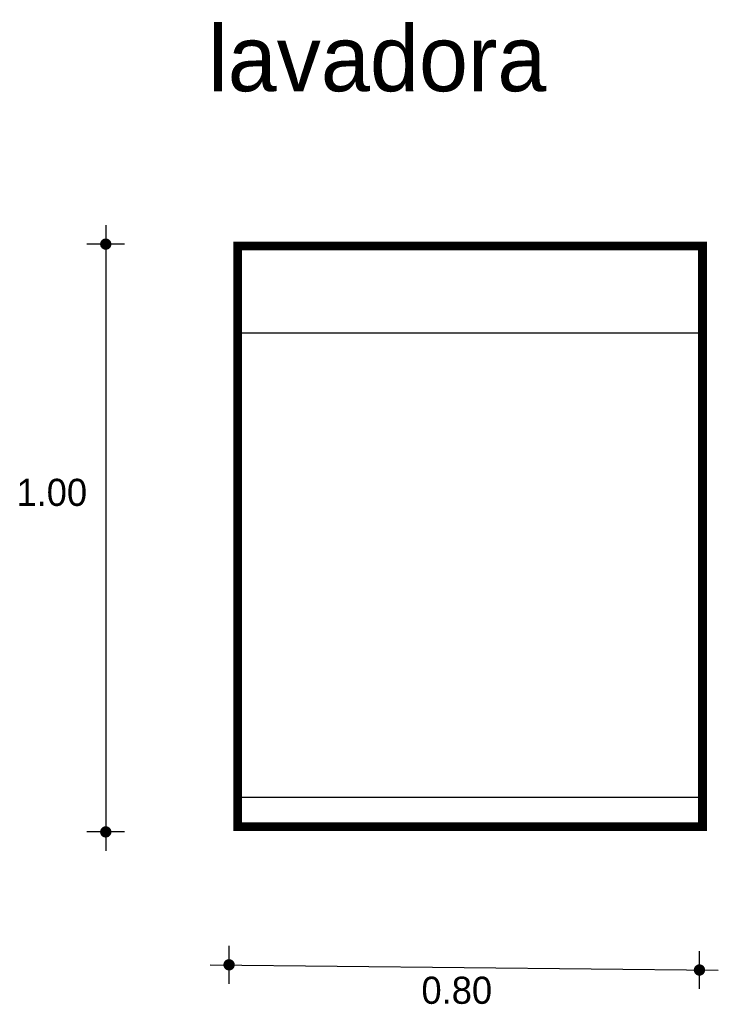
# Model space of a CAD drawing. Extents: x -0.43 to 0.77, y 9.33 to 11.03.
import ezdxf

# ---------------------------------------------------------------- set-up
doc = ezdxf.new("R2010")
doc.units = 0
doc.header["$MEASUREMENT"] = 0
for name, color, linetype in [('BORDE', 2, 'CONTINUOUS'), ('COTAS', 6, 'CONTINUOUS'), ('DIBUJO', 5, 'CONTINUOUS'), ('TEXTO', 4, 'CONTINUOUS')]:
    doc.layers.add(name, color=color, linetype=linetype)

msp = doc.modelspace()

# ---------------------------------------------------------------- linework, layer by layer
at = {"layer": 'BORDE', "const_width": 0.015}
msp.add_lwpolyline([(-0.0555, 10.6393), (0.7445, 10.6393), (0.7445, 9.6393), (-0.0555, 9.6393)], close=True, dxfattribs=at)
at = {"layer": 'COTAS'}
for p, q in [((-0.2826, 10.675), (-0.2826, 9.5979)), ((-0.2502, 10.6425), (-0.3151, 10.6425)), ((-0.2502, 9.6304), (-0.3151, 9.6304)), ((-0.0704, 9.3691), (-0.0704, 9.4341)), ((0.7392, 9.3601), (0.7392, 9.4251)), ((-0.1029, 9.4016), (0.7717, 9.3926))]:
    msp.add_line(p, q, dxfattribs=at)
at = {"layer": 'COTAS', "const_width": 0.00974}
for points in [[(-0.2875, 10.6425, 1), (-0.2778, 10.6425, 1)], [(-0.2875, 9.6304, 1), (-0.2778, 9.6304, 1)], [(-0.0753, 9.4016, 1), (-0.0655, 9.4016, 1)], [(0.7343, 9.3926, 1), (0.7441, 9.3926, 1)]]:
    msp.add_lwpolyline(points, format="xyb", close=True, dxfattribs=at)
at = {"layer": 'DIBUJO'}
for p, q in [((-0.0535, 10.64), (-0.0535, 9.64)), ((-0.0535, 10.64), (0.7465, 10.64)), ((0.7465, 10.64), (0.7465, 9.64)), ((-0.0535, 10.49), (0.7465, 10.49)), ((-0.0535, 9.69), (0.7465, 9.69)), ((-0.0535, 9.64), (0.7465, 9.64))]:
    msp.add_line(p, q, dxfattribs=at)

# ---------------------------------------------------------------- texts
at = {"layer": 'COTAS'}
for s, p in [('1.00', (-0.4364, 10.1917)), ('0.80', (0.2607, 9.3344))]:
    msp.add_text(s, height=0.04675, dxfattribs=at).set_placement(p)
at = {"layer": 'TEXTO'}
msp.add_text('lavadora', height=0.11349, dxfattribs=at).set_placement((-0.1064, 10.9057))

doc.saveas('drawing.dxf')
